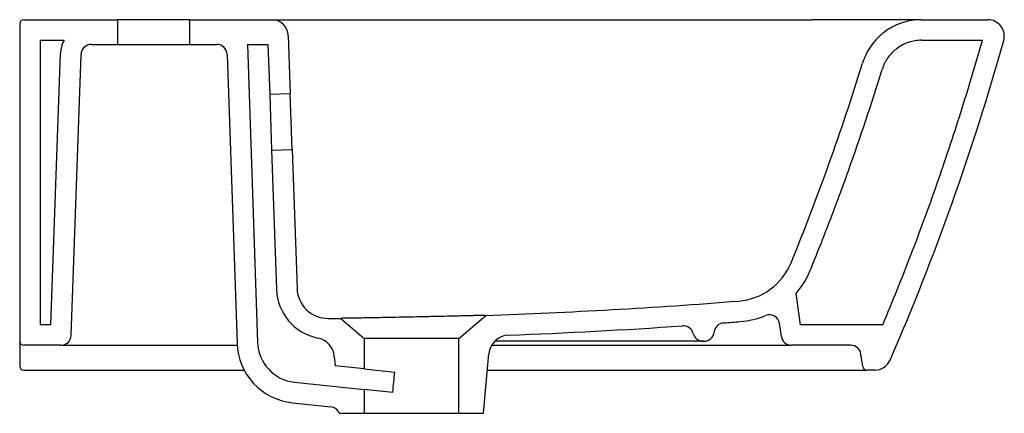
# Model space of a CAD drawing. Header units: millimetres. Extents: x 3883.108 to 3883.585, y 2261.123 to 2261.314.
import ezdxf

# ---------------------------------------------------------------- set-up
doc = ezdxf.new("R2010")
doc.units = ezdxf.units.MM
doc.layers.add('SANINDUSA', color=3, linetype='Continuous')

msp = doc.modelspace()

# ---------------------------------------------------------------- linework, layer by layer
at = {"layer": 'SANINDUSA'}
for p, q in [((3883.107697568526, 2261.312339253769), (3883.107697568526, 2261.158339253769)), ((3883.109697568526, 2261.314339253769), (3883.155197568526, 2261.314339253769)), ((3883.155197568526, 2261.314339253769), (3883.155197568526, 2261.302339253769)), ((3883.190197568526, 2261.314339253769), (3883.155197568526, 2261.314339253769)), ((3883.190197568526, 2261.302339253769), (3883.190197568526, 2261.314339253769)), ((3883.190197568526, 2261.314339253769), (3883.229968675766, 2261.314339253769)), ((3883.545083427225, 2261.314339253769), (3883.577199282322, 2261.314339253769)), ((3883.237963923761, 2261.306614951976), (3883.238938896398, 2261.278340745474)), ((3883.117697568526, 2261.304339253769), (3883.117697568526, 2261.16633925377)), ((3883.117697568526, 2261.304339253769), (3883.1291896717, 2261.304339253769)), ((3883.142456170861, 2261.302339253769), (3883.155197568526, 2261.302339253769)), ((3883.155197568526, 2261.302339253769), (3883.190197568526, 2261.302339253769)), ((3883.190197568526, 2261.302339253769), (3883.203262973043, 2261.302339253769)), ((3883.218099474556, 2261.302339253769), (3883.228105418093, 2261.302339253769)), ((3883.218099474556, 2261.302339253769), (3883.223089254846, 2261.157635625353)), ((3883.228105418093, 2261.302339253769), (3883.228944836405, 2261.277996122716)), ((3883.545083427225, 2261.304339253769), (3883.574559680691, 2261.304339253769)), ((3883.122872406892, 2261.166339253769), (3883.127465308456, 2261.29786274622)), ((3883.132697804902, 2261.161164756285), (3883.137459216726, 2261.297513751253)), ((3883.20826000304, 2261.297511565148), (3883.213095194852, 2261.157291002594)), ((3883.238938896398, 2261.278340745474), (3883.228944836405, 2261.277996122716)), ((3883.228944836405, 2261.277996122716), (3883.229875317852, 2261.251012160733)), ((3883.239869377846, 2261.251356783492), (3883.238938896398, 2261.278340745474)), ((3883.229875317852, 2261.251012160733), (3883.239869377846, 2261.251356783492)), ((3883.229875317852, 2261.251012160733), (3883.232202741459, 2261.183516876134)), ((3883.239869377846, 2261.251356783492), (3883.242196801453, 2261.183861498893)), ((3883.486390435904, 2261.166339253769), (3883.48425172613, 2261.181556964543)), ((3883.263374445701, 2261.169418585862), (3883.274697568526, 2261.159575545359)), ((3883.320697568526, 2261.159575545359), (3883.333697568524, 2261.170876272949)), ((3883.477092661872, 2261.160643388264), (3883.476217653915, 2261.166869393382)), ((3883.122872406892, 2261.166339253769), (3883.117697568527, 2261.166339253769)), ((3883.526276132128, 2261.166339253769), (3883.486390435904, 2261.166339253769)), ((3883.107697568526, 2261.158339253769), (3883.107697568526, 2261.152313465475)), ((3883.320697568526, 2261.159575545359), (3883.274697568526, 2261.159575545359)), ((3883.274697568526, 2261.159575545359), (3883.274697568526, 2261.144931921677)), ((3883.320697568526, 2261.123339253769), (3883.320697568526, 2261.159575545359)), ((3883.439538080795, 2261.158339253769), (3883.439145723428, 2261.158339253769)), ((3883.107697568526, 2261.152313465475), (3883.107697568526, 2261.146339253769)), ((3883.127700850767, 2261.156339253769), (3883.109697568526, 2261.156339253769)), ((3883.127700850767, 2261.156339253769), (3883.137658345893, 2261.156339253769)), ((3883.137658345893, 2261.156339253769), (3883.213143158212, 2261.156339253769)), ((3883.332697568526, 2261.123339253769), (3883.33521782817, 2261.152145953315)), ((3883.336557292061, 2261.156339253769), (3883.472141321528, 2261.156339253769)), ((3883.472141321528, 2261.156339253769), (3883.482044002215, 2261.156339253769)), ((3883.510739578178, 2261.156339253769), (3883.482044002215, 2261.156339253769)), ((3883.260283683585, 2261.150930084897), (3883.260679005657, 2261.146411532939)), ((3883.516530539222, 2261.146060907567), (3883.515690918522, 2261.152035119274)), ((3883.109697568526, 2261.144339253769), (3883.117697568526, 2261.144339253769)), ((3883.274697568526, 2261.144931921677), (3883.260679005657, 2261.146411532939)), ((3883.274697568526, 2261.144931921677), (3883.289425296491, 2261.143377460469)), ((3883.522464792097, 2261.144339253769), (3883.51851107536, 2261.144339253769)), ((3883.240978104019, 2261.138435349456), (3883.274697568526, 2261.13487637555)), ((3883.274697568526, 2261.13487637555), (3883.274697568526, 2261.123339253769)), ((3883.2884992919, 2261.133419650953), (3883.274697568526, 2261.13487637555)), ((3883.239928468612, 2261.12849058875), (3883.258552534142, 2261.126524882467)), ((3883.262697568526, 2261.123339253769), (3883.274697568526, 2261.123339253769)), ((3883.274697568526, 2261.123339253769), (3883.320697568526, 2261.123339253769)), ((3883.320697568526, 2261.123339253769), (3883.332697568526, 2261.123339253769))]:
    msp.add_line(p, q, dxfattribs=at)
for centre, radius, start, end in [((3883.109697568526, 2261.312339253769), 0.00200000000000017, 90, 180), ((3883.229968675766, 2261.306339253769), 0.007999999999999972, 1.974934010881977, 90), ((3883.577199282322, 2261.306339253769), 0.007999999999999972, 344.3651386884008, 90), ((3883.142456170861, 2261.297339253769), 0.01500000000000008, 152.1818607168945, 177.9999999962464), ((3883.142456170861, 2261.297339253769), 0.005000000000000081, 90, 177.9999999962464), ((3883.203262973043, 2261.297339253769), 0.005, 1.974934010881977, 90), ((3883.454003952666, 2261.207730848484), 0.02999999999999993, 274.5483759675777, 337.7180117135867), ((3883.454003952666, 2261.207730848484), 0.03999999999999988, 319.129837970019, 337.7180117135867), ((3883.257187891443, 2261.18437843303), 0.02499999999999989, 181.974934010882, 258.686578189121), ((3883.257187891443, 2261.18437843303), 0.0149999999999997, 181.974934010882, 270.309834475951), ((3883.242697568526, 2263.863958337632), 2.694619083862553, 271.9353041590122, 274.5483759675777), ((3883.471266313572, 2261.166173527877), 0.005000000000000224, 8.000000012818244, 112.557351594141), ((3883.242697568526, 2263.863958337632), 2.694619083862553, 270.309834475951, 270.439657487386), ((3883.449477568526, 2261.162240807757), 0.004999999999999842, 94.37668567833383, 173.6936423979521), ((3883.454003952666, 2261.207730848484), 0.04000000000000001, 274.5483759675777, 292.557351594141), ((3883.429477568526, 2261.160784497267), 0.005000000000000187, 14.80177147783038, 93.952658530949), ((3883.439145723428, 2261.163339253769), 0.005, 194.8017714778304, 270), ((3883.439538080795, 2261.163339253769), 0.00500000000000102, 270, 353.6936423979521), ((3883.109697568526, 2261.158339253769), 0.00200000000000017, 180, 270), ((3883.127700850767, 2261.161339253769), 0.005000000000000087, 270, 357.9999999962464), ((3883.243077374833, 2261.158324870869), 0.03000000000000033, 181.974934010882, 263.9749340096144), ((3883.243077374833, 2261.158324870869), 0.02000000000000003, 181.974934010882, 263.9749340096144), ((3883.250321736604, 2261.150058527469), 0.01000000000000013, 4.999999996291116, 78.686578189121), ((3883.345179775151, 2261.151274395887), 0.01000000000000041, 92.1635424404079, 175.0000000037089), ((3883.482044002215, 2261.161339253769), 0.005000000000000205, 188.0000000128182, 270), ((3883.510739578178, 2261.151339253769), 0.005000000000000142, 8.000000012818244, 90), ((3883.522464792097, 2261.152339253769), 0.008000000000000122, 270, 336.5026483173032), ((3883.109697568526, 2261.146339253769), 0.00200000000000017, 180, 270), ((3883.51851107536, 2261.146339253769), 0.002000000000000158, 188.0000000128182, 270), ((3883.258027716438, 2261.121552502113), 0.004999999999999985, 20.93755969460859, 83.97493400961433)]:
    msp.add_arc(centre, radius, start, end, dxfattribs=at)
msp.add_ellipse((3883.297697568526, 2260.520925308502), major_axis=(-0.000803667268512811, 0.6586338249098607), ratio=0.03489944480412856, start_param=0.332958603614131, end_param=0.376485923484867, dxfattribs=at)
for points, knots in [([(3883.229968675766, 2261.314339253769), (3883.229968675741, 2261.314339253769), (3883.230970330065, 2261.314339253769), (3883.233787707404, 2261.314339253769), (3883.234940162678, 2261.314339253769), (3883.237689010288, 2261.314339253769), (3883.239257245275, 2261.314339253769), (3883.242725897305, 2261.314339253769), (3883.24465767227, 2261.314339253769), (3883.248772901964, 2261.314339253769), (3883.250944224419, 2261.314339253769), (3883.255522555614, 2261.314339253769), (3883.257934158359, 2261.314339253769), (3883.262784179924, 2261.314339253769), (3883.265249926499, 2261.314339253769), (3883.267761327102, 2261.314339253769)], [0, 0, 0, 0, 0.249999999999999, 0.249999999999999, 0.3749999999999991, 0.3749999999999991, 0.4999999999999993, 0.4999999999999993, 0.6249999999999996, 0.6249999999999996, 0.7499999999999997, 0.7499999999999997, 0.8749999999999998, 0.8749999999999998, 1, 1, 1, 1]), ([(3883.544549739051, 2261.314339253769), (3883.544529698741, 2261.314339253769), (3883.544384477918, 2261.314339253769), (3883.543338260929, 2261.314339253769), (3883.541457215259, 2261.314339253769), (3883.538893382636, 2261.314339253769), (3883.535808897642, 2261.314339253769), (3883.532674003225, 2261.314339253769), (3883.529709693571, 2261.314339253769), (3883.527068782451, 2261.314339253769), (3883.524403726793, 2261.314339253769), (3883.521740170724, 2261.314339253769), (3883.519096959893, 2261.314339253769), (3883.516356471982, 2261.314339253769), (3883.51351888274, 2261.314339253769), (3883.510584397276, 2261.314339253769), (3883.508189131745, 2261.314339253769), (3883.506361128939, 2261.314339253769), (3883.505115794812, 2261.314339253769), (3883.503823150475, 2261.314339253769), (3883.502483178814, 2261.314339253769), (3883.501095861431, 2261.314339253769), (3883.4997833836, 2261.314339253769), (3883.498388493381, 2261.314339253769), (3883.496754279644, 2261.314339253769), (3883.494601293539, 2261.314339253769), (3883.49299303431, 2261.314339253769), (3883.492102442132, 2261.314339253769)], [0, 0, 0, 0, 0.01241506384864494, 0.08996496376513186, 0.1650961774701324, 0.2414735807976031, 0.3148463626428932, 0.3885280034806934, 0.4354380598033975, 0.4819934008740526, 0.5284746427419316, 0.5692987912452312, 0.6103204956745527, 0.6517214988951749, 0.6936786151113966, 0.7363617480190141, 0.7799323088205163, 0.797076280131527, 0.814854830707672, 0.8332750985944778, 0.8523435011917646, 0.8720658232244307, 0.8924472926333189, 0.9082875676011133, 0.9314925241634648, 0.9620631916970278, 1, 1, 1, 1]), ([(3883.545083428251, 2261.314339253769), (3883.543478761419, 2261.314339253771), (3883.541895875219, 2261.314211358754), (3883.538771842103, 2261.313710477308), (3883.537230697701, 2261.313337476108), (3883.535331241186, 2261.312712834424), (3883.534952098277, 2261.312579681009), (3883.534203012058, 2261.312299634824), (3883.533832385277, 2261.312152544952), (3883.532732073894, 2261.311690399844), (3883.532013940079, 2261.311354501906), (3883.52990500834, 2261.31026476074), (3883.528559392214, 2261.309429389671), (3883.526633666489, 2261.30800906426), (3883.526005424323, 2261.307505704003), (3883.524801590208, 2261.306459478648), (3883.524223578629, 2261.305915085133), (3883.52255976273, 2261.304219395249), (3883.521543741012, 2261.303005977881), (3883.520161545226, 2261.301059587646), (3883.51972301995, 2261.300386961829), (3883.518903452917, 2261.299012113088), (3883.518522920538, 2261.298311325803), (3883.517467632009, 2261.296169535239), (3883.516878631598, 2261.294689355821), (3883.516406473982, 2261.293159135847)], [0, 0, 0, 0, 0.124999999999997, 0.124999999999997, 0.249999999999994, 0.249999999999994, 0.2812499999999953, 0.2812499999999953, 0.3124999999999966, 0.3124999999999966, 0.3749999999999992, 0.3749999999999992, 0.5000000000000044, 0.5000000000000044, 0.5625000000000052, 0.5625000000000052, 0.6250000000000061, 0.6250000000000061, 0.7500000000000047, 0.7500000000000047, 0.8125000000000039, 0.8125000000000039, 0.8750000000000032, 0.8750000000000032, 1, 1, 1, 1]), ([(3883.545083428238, 2261.304339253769), (3883.544013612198, 2261.304339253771), (3883.542958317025, 2261.304253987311), (3883.54087555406, 2261.303920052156), (3883.53984808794, 2261.303671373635), (3883.538328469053, 2261.303171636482), (3883.537826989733, 2261.302984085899), (3883.536848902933, 2261.302573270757), (3883.536370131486, 2261.302349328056), (3883.534964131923, 2261.301622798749), (3883.534067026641, 2261.301065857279), (3883.532783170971, 2261.300118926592), (3883.532364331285, 2261.299783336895), (3883.531561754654, 2261.299085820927), (3883.531176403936, 2261.298722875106), (3883.53006716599, 2261.297592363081), (3883.529389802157, 2261.296783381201), (3883.528468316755, 2261.295485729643), (3883.528175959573, 2261.295037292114), (3883.527629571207, 2261.294120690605), (3883.527375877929, 2261.29365348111), (3883.526672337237, 2261.292225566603), (3883.526279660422, 2261.291238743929), (3883.525965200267, 2261.290216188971)], [0, 0, 0, 0, 0.1250000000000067, 0.1250000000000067, 0.2500000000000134, 0.2500000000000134, 0.3125000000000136, 0.3125000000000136, 0.3750000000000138, 0.3750000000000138, 0.5000000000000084, 0.5000000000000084, 0.5625000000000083, 0.5625000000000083, 0.6250000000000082, 0.6250000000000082, 0.750000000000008, 0.750000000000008, 0.8125000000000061, 0.8125000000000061, 0.8750000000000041, 0.8750000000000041, 1, 1, 1, 1]), ([(3883.526276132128, 2261.166339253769), (3883.531002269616, 2261.177578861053), (3883.535554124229, 2261.188887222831), (3883.544309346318, 2261.211641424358), (3883.548513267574, 2261.223089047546), (3883.556565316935, 2261.246102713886), (3883.560414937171, 2261.257672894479), (3883.567756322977, 2261.280924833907), (3883.571247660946, 2261.292604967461), (3883.574559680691, 2261.304339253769)], [0, 0, 0, 0, 0.2500000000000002, 0.2500000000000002, 0.5000000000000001, 0.5000000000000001, 0.7500000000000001, 0.7500000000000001, 1, 1, 1, 1]), ([(3883.491017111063, 2261.192564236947), (3883.49429617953, 2261.200566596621), (3883.497484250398, 2261.208604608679), (3883.503678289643, 2261.224751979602), (3883.506684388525, 2261.232861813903), (3883.515423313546, 2261.25728166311), (3883.520878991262, 2261.273687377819), (3883.525964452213, 2261.290218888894)], [0, 0, 0, 0, 0.25, 0.25, 0.5, 0.5, 1, 1, 1, 1]), ([(3883.333697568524, 2261.170876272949), (3883.333697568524, 2261.170876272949), (3883.333468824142, 2261.170870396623), (3883.332792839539, 2261.170853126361), (3883.332511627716, 2261.170845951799), (3883.331834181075, 2261.170828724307), (3883.331442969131, 2261.17081879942), (3883.330118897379, 2261.170785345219), (3883.329036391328, 2261.170758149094), (3883.327108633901, 2261.170710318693), (3883.326412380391, 2261.170693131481), (3883.324946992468, 2261.170657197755), (3883.324174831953, 2261.170638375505), (3883.322553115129, 2261.170599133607), (3883.321703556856, 2261.170578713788), (3883.320370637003, 2261.170546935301), (3883.319916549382, 2261.170536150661), (3883.318988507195, 2261.17051420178), (3883.31851322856, 2261.170503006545), (3883.316103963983, 2261.170446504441), (3883.314080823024, 2261.17039983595), (3883.310907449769, 2261.1703281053), (3883.309826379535, 2261.170303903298), (3883.308168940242, 2261.170267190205), (3883.307608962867, 2261.170254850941), (3883.306487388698, 2261.170230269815), (3883.305925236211, 2261.170218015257), (3883.303107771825, 2261.170156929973), (3883.300832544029, 2261.170108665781), (3883.297961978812, 2261.170049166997), (3883.297386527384, 2261.17003730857), (3883.296232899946, 2261.170013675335), (3883.295653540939, 2261.170001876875), (3883.293929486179, 2261.169966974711), (3883.292793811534, 2261.169944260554), (3883.28942675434, 2261.169877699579), (3883.287234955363, 2261.169835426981), (3883.284563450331, 2261.169785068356), (3883.284032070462, 2261.169775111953), (3883.282987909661, 2261.169755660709), (3883.282473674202, 2261.169746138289), (3883.280954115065, 2261.169718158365), (3883.279971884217, 2261.169700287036), (3883.278068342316, 2261.169666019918), (3883.277147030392, 2261.169649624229), (3883.275811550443, 2261.169626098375), (3883.275374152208, 2261.169618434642), (3883.274515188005, 2261.169603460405), (3883.274093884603, 2261.169596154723), (3883.272050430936, 2261.169560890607), (3883.27059627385, 2261.169536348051), (3883.268680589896, 2261.169504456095), (3883.268086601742, 2261.169494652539), (3883.267264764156, 2261.169481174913), (3883.267003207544, 2261.169476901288), (3883.26650868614, 2261.169468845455), (3883.266275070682, 2261.169465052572), (3883.2651741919, 2261.169447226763), (3883.264506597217, 2261.169436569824), (3883.263828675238, 2261.169425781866), (3883.263656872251, 2261.169423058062), (3883.263430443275, 2261.169419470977), (3883.263374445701, 2261.169418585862), (3883.263374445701, 2261.169418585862)], [0, 0, 0, 0, 0.06250000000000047, 0.06250000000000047, 0.09375000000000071, 0.09375000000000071, 0.1250000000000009, 0.1250000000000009, 0.1875000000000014, 0.1875000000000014, 0.2187500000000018, 0.2187500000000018, 0.2500000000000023, 0.2500000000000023, 0.2812500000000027, 0.2812500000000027, 0.2968750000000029, 0.2968750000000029, 0.3125000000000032, 0.3125000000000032, 0.3750000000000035, 0.3750000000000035, 0.4062500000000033, 0.4062500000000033, 0.4218750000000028, 0.4218750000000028, 0.4375000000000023, 0.4375000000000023, 0.5000000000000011, 0.5000000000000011, 0.5156250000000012, 0.5156250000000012, 0.5312500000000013, 0.5312500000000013, 0.5625000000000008, 0.5625000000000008, 0.6249999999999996, 0.6249999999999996, 0.6406249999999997, 0.6406249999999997, 0.6562499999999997, 0.6562499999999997, 0.6874999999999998, 0.6874999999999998, 0.7187499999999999, 0.7187499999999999, 0.7343749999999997, 0.7343749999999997, 0.7499999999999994, 0.7499999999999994, 0.8124999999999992, 0.8124999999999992, 0.8437499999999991, 0.8437499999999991, 0.8593749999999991, 0.8593749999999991, 0.8749999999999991, 0.8749999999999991, 0.9374999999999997, 0.9374999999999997, 0.9687499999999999, 0.9687499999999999, 1, 1, 1, 1]), ([(3883.378872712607, 2261.158339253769), (3883.372206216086, 2261.158339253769), (3883.358617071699, 2261.158339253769), (3883.345028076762, 2261.158339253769), (3883.338105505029, 2261.158339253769)], [0, 0, 0, 0, 0.4905751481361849, 1, 1, 1, 1]), ([(3883.43877922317, 2261.158339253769), (3883.438752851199, 2261.158339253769), (3883.438630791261, 2261.158339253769), (3883.438304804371, 2261.158339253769), (3883.43817198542, 2261.158339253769), (3883.437860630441, 2261.158339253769), (3883.437682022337, 2261.158339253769), (3883.436676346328, 2261.158339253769), (3883.435514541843, 2261.158339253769), (3883.433615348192, 2261.158339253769), (3883.433212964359, 2261.158339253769), (3883.432362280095, 2261.158339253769), (3883.431913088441, 2261.158339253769), (3883.430510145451, 2261.158339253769), (3883.429497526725, 2261.158339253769), (3883.426233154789, 2261.158339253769), (3883.423757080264, 2261.158339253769), (3883.419575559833, 2261.158339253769), (3883.418123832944, 2261.158339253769), (3883.415114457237, 2261.158339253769), (3883.413555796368, 2261.158339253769), (3883.410331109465, 2261.158339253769), (3883.40866508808, 2261.158339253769), (3883.40608364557, 2261.158339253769), (3883.405208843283, 2261.158339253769), (3883.403433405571, 2261.158339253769), (3883.402539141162, 2261.158339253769), (3883.398035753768, 2261.158339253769), (3883.3943313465, 2261.158339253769), (3883.389574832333, 2261.158339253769), (3883.38861717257, 2261.158339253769), (3883.386688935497, 2261.158339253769), (3883.385717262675, 2261.158339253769), (3883.382789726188, 2261.158339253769), (3883.380833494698, 2261.158339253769), (3883.378872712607, 2261.158339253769)], [0, 0, 0, 0, 0.06250000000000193, 0.06250000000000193, 0.09375000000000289, 0.09375000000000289, 0.1250000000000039, 0.1250000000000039, 0.2500000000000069, 0.2500000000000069, 0.2812500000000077, 0.2812500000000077, 0.3125000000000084, 0.3125000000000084, 0.375000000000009, 0.375000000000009, 0.5000000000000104, 0.5000000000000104, 0.5625000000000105, 0.5625000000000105, 0.6250000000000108, 0.6250000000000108, 0.6875000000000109, 0.6875000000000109, 0.7187500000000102, 0.7187500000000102, 0.7500000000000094, 0.7500000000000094, 0.8750000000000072, 0.8750000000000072, 0.9062500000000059, 0.9062500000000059, 0.9375000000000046, 0.9375000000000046, 1, 1, 1, 1]), ([(3883.117697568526, 2261.144339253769), (3883.130403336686, 2261.144339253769), (3883.163371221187, 2261.144339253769), (3883.196339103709, 2261.144339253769), (3883.216601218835, 2261.144339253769)], [0, 0, 0, 0, 0.3853983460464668, 0.9999999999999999, 0.9999999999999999, 0.9999999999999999, 0.9999999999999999]), ([(3883.33453483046, 2261.144339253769), (3883.367287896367, 2261.144339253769), (3883.403942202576, 2261.144339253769), (3883.444496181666, 2261.144339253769), (3883.456193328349, 2261.144339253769), (3883.466027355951, 2261.144339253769), (3883.473948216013, 2261.144339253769), (3883.480009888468, 2261.144339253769), (3883.48598697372, 2261.144339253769), (3883.491759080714, 2261.144339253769), (3883.496912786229, 2261.144339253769), (3883.501405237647, 2261.144339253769), (3883.505266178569, 2261.144339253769), (3883.508636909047, 2261.144339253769), (3883.511452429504, 2261.144339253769), (3883.513686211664, 2261.144339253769), (3883.515327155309, 2261.144339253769), (3883.516257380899, 2261.144339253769), (3883.516637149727, 2261.144339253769), (3883.516713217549, 2261.144339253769), (3883.517125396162, 2261.144339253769), (3883.518393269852, 2261.144339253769), (3883.518475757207, 2261.144339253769), (3883.51851107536, 2261.144339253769)], [0, 0, 0, 0, 0.2544889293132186, 0.2848012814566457, 0.3151130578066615, 0.345400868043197, 0.3611481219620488, 0.3768957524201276, 0.3937373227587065, 0.4106473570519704, 0.4274897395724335, 0.4424696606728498, 0.4574967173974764, 0.4724769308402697, 0.4875782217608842, 0.502727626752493, 0.5178291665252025, 0.5330356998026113, 0.5482902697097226, 0.5636036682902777, 0.5788906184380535, 0.8196959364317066, 1, 1, 1, 1])]:
    msp.add_open_spline(points, degree=3, knots=knots, dxfattribs=at)
for points in [[(3883.267761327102, 2261.314339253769), (3883.342541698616, 2261.314339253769), (3883.417322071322, 2261.314339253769), (3883.492102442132, 2261.314339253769)], [(3883.544899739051, 2261.314339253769), (3883.545022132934, 2261.314339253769), (3883.545083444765, 2261.314339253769), (3883.545083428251, 2261.314339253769)], [(3883.529801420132, 2261.149149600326), (3883.551697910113, 2261.19951444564), (3883.570103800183, 2261.251301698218), (3883.584903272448, 2261.304183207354)], [(3883.481763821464, 2261.196355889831), (3883.494768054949, 2261.228091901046), (3883.506323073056, 2261.26038062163), (3883.516406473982, 2261.293159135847)], [(3883.449096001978, 2261.167226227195), (3883.451789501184, 2261.167432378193), (3883.45448282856, 2261.167642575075), (3883.457175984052, 2261.16785681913)], [(3883.344802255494, 2261.161267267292), (3883.372931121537, 2261.162329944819), (3883.40104134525, 2261.163831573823), (3883.429132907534, 2261.165772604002)], [(3883.439145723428, 2261.158339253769), (3883.439145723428, 2261.158339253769), (3883.439027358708, 2261.158339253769), (3883.43877922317, 2261.158339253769)]]:
    msp.add_open_spline(points, degree=3, dxfattribs=at)

doc.saveas('drawing.dxf')
